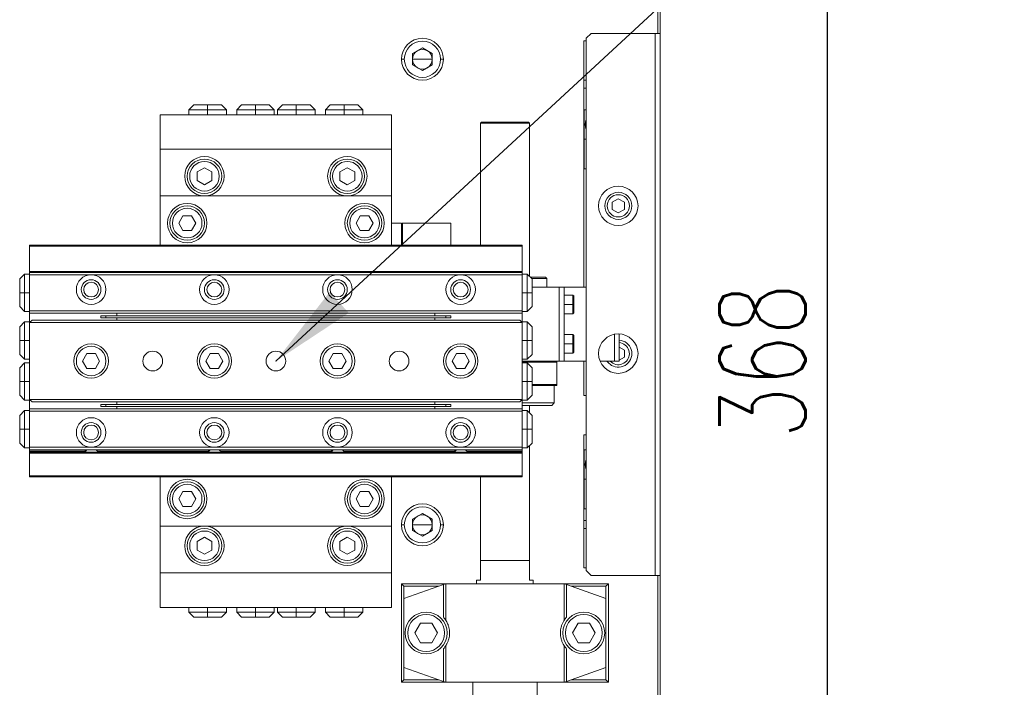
# Model space of a CAD drawing. Header units: millimetres. Extents: x 30 to 394, y 54 to 269.
# Tile 10 of 26: x 139 to 179, y 137 to 164. Entities that reach past the tile are written whole.
import ezdxf

# ---------------------------------------------------------------- set-up
doc = ezdxf.new("R2010")
doc.units = ezdxf.units.MM
doc.header["$PDSIZE"] = -1
doc.layers.add('DIMENSION', color=1, linetype='Continuous')
doc.layers.add('TEXT', color=6, linetype='Continuous')
doc.styles.add('SLDTEXTSTYLE1', font='TXT', dxfattribs={"width": 0.7, "bigfont": 'bigfont'})
doc.styles.get("Standard").update_dxf_attribs({"font": 'txt', "bigfont": 'bigfont'})
doc.dimstyles.new('SLDDIMSTYLE0', dxfattribs={"dimtxt": 3.5, "dimasz": 3.5, "dimexe": 0, "dimexo": 0.0625, "dimgap": 0.875, "dimtad": 3, "dimdec": 3, "dimlfac": 5, "dimrnd": 1e-09, "dimzin": 12, "dimdsep": 46, "dimtxsty": 'SLDTEXTSTYLE1', "dimsah": 1, "dimcen": 0.09, "dimadec": 0, "dimazin": 3, "dimtfac": 1, "dimtdec": 3, "dimtofl": 0, "dimtmove": 0, "dimatfit": 3, "dimfxl": 1, "dimfrac": 2, "dimtolj": 1, "dimtzin": 12, "dimarcsym": 0})
doc.dimstyles.new('SLDDIMSTYLE3', dxfattribs={"dimtxt": 0.18, "dimasz": 3.5, "dimexe": 0, "dimexo": 0.0625, "dimgap": 0, "dimtad": 0, "dimtih": 1, "dimtoh": 1, "dimdec": 0, "dimrnd": 1e-09, "dimzin": 0, "dimdsep": 46, "dimtxsty": 'Standard', "dimsah": 1, "dimcen": 0.09, "dimadec": 0, "dimazin": 0, "dimtfac": 3.5, "dimtdec": 0, "dimtofl": 0, "dimtmove": 0, "dimatfit": 3, "dimfxl": 1, "dimfrac": 2, "dimtolj": 1, "dimtzin": 0, "dimarcsym": 0})

# ---------------------------------------------------------------- blocks, each defined once
blk = doc.blocks.new('_D_11')
at = {"layer": 'Defpoints', "color": 0, "transparency": 16777216}
for p in [(163.145, 187.081), (163.145, 113.481), (171.523, 113.481)]:
    blk.add_point(p, dxfattribs=at)
at = {"layer": 'DIMENSION', "color": 0, "lineweight": -2, "transparency": 16777216}
for p, q in [((163.208, 187.081), (171.523, 187.081)), ((171.523, 183.581), (171.523, 116.981)), ((163.208, 113.481), (171.523, 113.481))]:
    blk.add_line(p, q, dxfattribs=at)
at = {"layer": 'DIMENSION', "color": 0, "transparency": 16777216}
for points in [[(170.94, 183.581), (172.107, 183.581), (171.523, 187.081)], [(170.94, 116.981), (172.107, 116.981), (171.523, 113.481)]]:
    blk.add_solid(points, dxfattribs=at)
at = {"layer": 'DIMENSION', "color": 0, "transparency": 16777216, "insert": (167.148, 150.281), "char_height": 3.5, "attachment_point": 2, "rotation": 90, "style": 'SLDTEXTSTYLE1'}
blk.add_mtext('\\A1;368', dxfattribs=at)

msp = doc.modelspace()

# ---------------------------------------------------------------- linework, layer by layer
at = {"color": 0, "linetype": 'Continuous', "lineweight": 18}
for p, q in [((164.74502018, 186.28071907), (164.74502018, 163.58071907)), ((164.64502018, 163.58071907), (164.64502018, 186.23929772)), ((161.94502018, 163.58071907), (161.74502018, 163.38071907)), ((164.54502018, 163.58071907), (161.94502018, 163.58071907)), ((164.54502018, 163.58071907), (164.54502018, 141.58071907)), ((164.74502018, 163.58071907), (164.54502018, 163.58071907)), ((164.74502018, 163.58071907), (164.74502018, 141.58071907)), ((161.64502018, 161.68071907), (161.64502018, 163.28071907)), ((161.74502018, 163.28071907), (161.64502018, 163.28071907)), ((161.74502018, 163.38071907), (161.74502018, 141.78071907)), ((154.69502018, 162.76165918), (155.09502018, 162.99259929)), ((154.69502018, 162.29977896), (154.69502018, 162.76165918)), ((155.09502018, 162.99259929), (155.49502018, 162.76165918)), ((155.49502018, 162.76165918), (155.49502018, 162.29977896)), ((154.35835352, 162.53071907), (154.24502018, 162.53071907)), ((155.09502018, 162.53071907), (154.69502018, 162.53071907)), ((155.09502018, 162.06883886), (154.69502018, 162.29977896)), ((155.09502018, 162.53071907), (155.49502018, 162.53071907)), ((155.49502018, 162.29977896), (155.09502018, 162.06883886)), ((155.83168685, 162.53071907), (155.94502018, 162.53071907)), ((161.64502018, 161.36071907), (161.64502018, 161.68071907)), ((161.74502018, 161.68071907), (161.64502018, 161.68071907)), ((161.64502018, 153.28071907), (161.64502018, 161.36071907)), ((161.74502018, 161.36071907), (161.64502018, 161.36071907)), ((145.81502018, 160.68071907), (145.61502018, 160.48071907)), ((145.81502018, 160.68071907), (146.37502018, 160.68071907)), ((146.37502018, 160.68071907), (146.37502018, 160.48071907)), ((146.37502018, 160.68071907), (146.93502018, 160.68071907)), ((147.13502018, 160.48071907), (146.93502018, 160.68071907)), ((147.75502018, 160.68071907), (147.55502018, 160.48071907)), ((147.75502018, 160.68071907), (148.31502018, 160.68071907)), ((148.31502018, 160.68071907), (148.31502018, 160.48071907)), ((148.31502018, 160.68071907), (148.87502018, 160.68071907)), ((149.07502018, 160.48071907), (148.87502018, 160.68071907)), ((149.41502018, 160.68071907), (149.21502018, 160.48071907)), ((149.41502018, 160.68071907), (149.97502018, 160.68071907)), ((149.97502018, 160.68071907), (149.97502018, 160.48071907)), ((149.97502018, 160.68071907), (150.53502018, 160.68071907)), ((150.73502018, 160.48071907), (150.53502018, 160.68071907)), ((151.35502018, 160.68071907), (151.15502018, 160.48071907)), ((151.35502018, 160.68071907), (151.91502018, 160.68071907)), ((151.91502018, 160.68071907), (151.91502018, 160.48071907)), ((151.91502018, 160.68071907), (152.47502018, 160.68071907)), ((152.67502018, 160.48071907), (152.47502018, 160.68071907)), ((153.84502018, 160.28071907), (144.44502018, 160.28071907)), ((144.44502018, 160.28071907), (144.44502018, 158.88071907)), ((145.61502018, 160.48071907), (145.61502018, 160.28071907)), ((145.61502018, 160.48071907), (146.37502018, 160.48071907)), ((146.37502018, 160.48071907), (147.13502018, 160.48071907)), ((146.37502018, 160.28071907), (146.37502018, 160.48071907)), ((147.13502018, 160.28071907), (147.13502018, 160.48071907)), ((147.55502018, 160.48071907), (147.55502018, 160.28071907)), ((147.55502018, 160.48071907), (148.31502018, 160.48071907)), ((148.31502018, 160.48071907), (149.07502018, 160.48071907)), ((148.31502018, 160.28071907), (148.31502018, 160.48071907)), ((149.07502018, 160.28071907), (149.07502018, 160.48071907)), ((149.21502018, 160.48071907), (149.21502018, 160.28071907)), ((149.21502018, 160.48071907), (149.97502018, 160.48071907)), ((149.97502018, 160.48071907), (150.73502018, 160.48071907)), ((149.97502018, 160.28071907), (149.97502018, 160.48071907)), ((150.73502018, 160.28071907), (150.73502018, 160.48071907)), ((151.15502018, 160.48071907), (151.15502018, 160.28071907)), ((151.15502018, 160.48071907), (151.91502018, 160.48071907)), ((151.91502018, 160.48071907), (152.67502018, 160.48071907)), ((151.91502018, 160.28071907), (151.91502018, 160.48071907)), ((152.67502018, 160.28071907), (152.67502018, 160.48071907)), ((153.84502018, 158.88071907), (153.84502018, 160.28071907)), ((161.65502018, 160.48071907), (161.74502018, 160.48071907)), ((161.65502018, 159.28071907), (161.65502018, 160.48071907)), ((157.48502018, 159.98071907), (157.44502018, 159.94071907)), ((157.44502018, 154.98071907), (157.44502018, 159.94071907)), ((159.44502018, 159.94071907), (157.44502018, 159.94071907)), ((157.48502018, 159.98071907), (159.40502018, 159.98071907)), ((159.44502018, 159.94071907), (159.40502018, 159.98071907)), ((159.44502018, 153.71071907), (159.44502018, 159.94071907)), ((161.65502018, 159.28071907), (161.74502018, 159.28071907)), ((161.65502018, 159.28071907), (161.65502018, 158.08071907)), ((144.44502018, 158.88071907), (153.84502018, 158.88071907)), ((144.44502018, 158.88071907), (144.44502018, 156.98071907)), ((153.84502018, 158.88071907), (153.84502018, 156.98071907)), ((146.24502018, 158.12712923), (145.94502018, 157.95392415)), ((145.94502018, 157.95392415), (145.94502018, 157.60751399)), ((146.54502018, 157.95392415), (146.24502018, 158.12712923)), ((146.54502018, 157.60751399), (146.54502018, 157.95392415)), ((152.04502018, 158.12712923), (151.74502018, 157.95392415)), ((151.74502018, 157.95392415), (151.74502018, 157.60751399)), ((152.34502018, 157.95392415), (152.04502018, 158.12712923)), ((152.34502018, 157.60751399), (152.34502018, 157.95392415)), ((161.65502018, 158.08071907), (161.74502018, 158.08071907)), ((145.94502018, 157.60751399), (146.24502018, 157.43430891)), ((146.54502018, 157.60751399), (146.24502018, 157.43430891)), ((152.04502018, 157.43430891), (151.74502018, 157.60751399)), ((152.04502018, 157.43430891), (152.34502018, 157.60751399)), ((144.44502018, 156.98071907), (144.44502018, 154.98071907)), ((153.84502018, 156.98071907), (144.44502018, 156.98071907)), ((153.84502018, 154.98071907), (153.84502018, 156.98071907)), ((162.79502018, 156.72505664), (163.04502018, 156.86939421)), ((162.79502018, 156.4363815), (162.79502018, 156.72505664)), ((163.04502018, 156.86939421), (163.29502018, 156.72505664)), ((163.29502018, 156.72505664), (163.29502018, 156.4363815)), ((163.04502018, 156.29204394), (162.79502018, 156.4363815)), ((163.29502018, 156.4363815), (163.04502018, 156.29204394)), ((145.3718151, 156.18071907), (145.19861002, 155.88071907)), ((145.71822526, 156.18071907), (145.3718151, 156.18071907)), ((145.71822526, 156.18071907), (145.89143034, 155.88071907)), ((152.5718151, 156.18071907), (152.39861002, 155.88071907)), ((152.91822526, 156.18071907), (152.5718151, 156.18071907)), ((153.09143034, 155.88071907), (152.91822526, 156.18071907)), ((145.19861002, 155.88071907), (145.3718151, 155.58071907)), ((145.3718151, 155.58071907), (145.71822526, 155.58071907)), ((145.71822526, 155.58071907), (145.89143034, 155.88071907)), ((152.39861002, 155.88071907), (152.5718151, 155.58071907)), ((152.91822526, 155.58071907), (152.5718151, 155.58071907)), ((152.91822526, 155.58071907), (153.09143034, 155.88071907)), ((154.24502018, 155.88071907), (153.84502018, 155.88071907)), ((154.24502018, 155.84071907), (154.28502018, 155.88071907)), ((154.24502018, 155.88071907), (154.24502018, 155.84071907)), ((154.24502018, 154.98071907), (154.24502018, 155.84071907)), ((154.28502018, 155.88071907), (154.28502018, 154.98071907)), ((156.24502018, 155.88071907), (154.28502018, 155.88071907)), ((156.24502018, 154.98071907), (156.24502018, 155.88071907)), ((139.14502018, 154.98071907), (159.14502018, 154.98071907)), ((139.14502018, 154.94071907), (139.14502018, 154.98071907)), ((159.14502018, 154.94071907), (139.14502018, 154.94071907)), ((139.14502018, 153.92071907), (139.14502018, 154.94071907)), ((159.14502018, 154.98071907), (159.14502018, 154.94071907)), ((159.14502018, 154.94071907), (159.14502018, 153.92071907)), ((139.14502018, 153.92071907), (159.14502018, 153.92071907)), ((139.14502018, 153.88071907), (139.14502018, 153.92071907)), ((159.14502018, 153.92071907), (159.14502018, 153.88071907)), ((138.94502018, 153.81071907), (138.74502018, 153.61071907)), ((138.74502018, 153.05071907), (138.74502018, 153.61071907)), ((139.14502018, 153.81071907), (138.94502018, 153.81071907)), ((138.94502018, 153.05071907), (138.94502018, 153.81071907)), ((139.14502018, 153.78071907), (139.14502018, 153.88071907)), ((139.14502018, 153.88071907), (159.14502018, 153.88071907)), ((139.14502018, 152.32071907), (139.14502018, 153.78071907)), ((139.14502018, 153.78071907), (141.64502018, 153.78071907)), ((141.64502018, 153.78071907), (146.64502018, 153.78071907)), ((146.64502018, 153.78071907), (151.64502018, 153.78071907)), ((151.64502018, 153.78071907), (156.64502018, 153.78071907)), ((156.64502018, 153.78071907), (159.14502018, 153.78071907)), ((159.14502018, 153.78071907), (159.14502018, 153.88071907)), ((159.34502018, 153.81071907), (159.14502018, 153.81071907)), ((159.14502018, 152.32071907), (159.14502018, 153.78071907)), ((159.54502018, 153.61071907), (159.34502018, 153.81071907)), ((159.34502018, 153.05071907), (159.34502018, 153.81071907)), ((160.09502018, 153.68071907), (159.47502018, 153.68071907)), ((160.14502018, 153.63071907), (159.52502018, 153.63071907)), ((159.54502018, 153.05071907), (159.54502018, 153.61071907)), ((160.14502018, 153.63071907), (160.09502018, 153.68071907)), ((160.14502018, 153.28071907), (160.14502018, 153.63071907)), ((160.64502018, 153.28071907), (159.54502018, 153.28071907)), ((160.64502018, 150.28071907), (160.64502018, 153.28071907)), ((160.64502018, 153.28071907), (160.84502018, 153.28071907)), ((160.84502018, 150.28071907), (160.84502018, 153.28071907)), ((161.74502018, 153.28071907), (160.84502018, 153.28071907)), ((138.74502018, 153.05071907), (138.94502018, 153.05071907)), ((138.74502018, 152.49071907), (138.74502018, 153.05071907)), ((139.14502018, 153.05071907), (138.94502018, 153.05071907)), ((138.94502018, 152.29071907), (138.94502018, 153.05071907)), ((159.34502018, 153.05071907), (159.14502018, 153.05071907)), ((159.54502018, 153.05071907), (159.34502018, 153.05071907)), ((159.34502018, 152.29071907), (159.34502018, 153.05071907)), ((159.54502018, 152.49071907), (159.54502018, 153.05071907)), ((161.20502018, 152.96071907), (160.84502018, 152.96071907)), ((161.24502018, 152.92071907), (161.20502018, 152.96071907)), ((161.20502018, 152.58071907), (161.20502018, 152.96071907)), ((161.24502018, 152.58071907), (161.24502018, 152.92071907)), ((138.74502018, 152.49071907), (138.94502018, 152.29071907)), ((138.94502018, 152.29071907), (139.14502018, 152.29071907)), ((139.14502018, 152.32071907), (159.14502018, 152.32071907)), ((139.14502018, 152.22071907), (139.14502018, 152.32071907)), ((159.14502018, 152.22071907), (159.14502018, 152.32071907)), ((159.14502018, 152.29071907), (159.34502018, 152.29071907)), ((159.34502018, 152.29071907), (159.54502018, 152.49071907)), ((161.20502018, 152.58071907), (160.84502018, 152.58071907)), ((161.24502018, 152.58071907), (161.20502018, 152.58071907)), ((161.20502018, 152.20071907), (161.20502018, 152.58071907)), ((161.24502018, 152.24071907), (161.24502018, 152.58071907)), ((139.14502018, 152.22071907), (139.14502018, 151.87071907)), ((139.14502018, 152.22071907), (159.14502018, 152.22071907)), ((139.24502018, 151.94071907), (139.14502018, 151.84071907)), ((139.24502018, 151.94071907), (159.04502018, 151.94071907)), ((142.04502018, 152.12071907), (142.04502018, 152.04071907)), ((142.04502018, 152.12071907), (142.24502018, 152.12071907)), ((142.04502018, 152.04071907), (142.24502018, 152.04071907)), ((142.24502018, 152.12071907), (142.24502018, 152.04071907)), ((142.24502018, 152.12071907), (156.04502018, 152.12071907)), ((142.24502018, 152.04071907), (156.04502018, 152.04071907)), ((142.69102018, 152.12071907), (142.69102018, 152.22071907)), ((142.69102018, 151.94071907), (142.69102018, 152.04071907)), ((155.59902018, 152.12071907), (155.59902018, 152.22071907)), ((155.59902018, 151.94071907), (155.59902018, 152.04071907)), ((156.04502018, 152.12071907), (156.04502018, 152.04071907)), ((156.04502018, 152.12071907), (156.24502018, 152.12071907)), ((156.04502018, 152.04071907), (156.24502018, 152.04071907)), ((156.24502018, 152.12071907), (156.24502018, 152.04071907)), ((159.14502018, 151.84071907), (159.04502018, 151.94071907)), ((159.14502018, 151.87071907), (159.14502018, 152.22071907)), ((160.84502018, 152.20071907), (161.20502018, 152.20071907)), ((161.20502018, 152.20071907), (161.24502018, 152.24071907)), ((138.94502018, 151.87071907), (138.74502018, 151.67071907)), ((138.74502018, 151.11071907), (138.74502018, 151.67071907)), ((139.14502018, 151.87071907), (138.94502018, 151.87071907)), ((138.94502018, 151.11071907), (138.94502018, 151.87071907)), ((139.14502018, 151.84071907), (139.14502018, 151.87071907)), ((139.14502018, 151.84071907), (159.14502018, 151.84071907)), ((139.14502018, 148.72071907), (139.14502018, 151.84071907)), ((159.34502018, 151.87071907), (159.14502018, 151.87071907)), ((159.14502018, 151.84071907), (159.14502018, 151.87071907)), ((159.14502018, 148.72071907), (159.14502018, 151.84071907)), ((159.54502018, 151.67071907), (159.34502018, 151.87071907)), ((159.34502018, 151.11071907), (159.34502018, 151.87071907)), ((159.54502018, 151.11071907), (159.54502018, 151.67071907)), ((138.74502018, 151.11071907), (138.94502018, 151.11071907)), ((138.74502018, 150.55071907), (138.74502018, 151.11071907)), ((139.14502018, 151.11071907), (138.94502018, 151.11071907)), ((138.94502018, 150.35071907), (138.94502018, 151.11071907)), ((159.34502018, 151.11071907), (159.14502018, 151.11071907)), ((159.54502018, 151.11071907), (159.34502018, 151.11071907)), ((159.34502018, 150.35071907), (159.34502018, 151.11071907)), ((159.54502018, 150.55071907), (159.54502018, 151.11071907)), ((161.20502018, 151.36071907), (160.84502018, 151.36071907)), ((161.24502018, 151.32071907), (161.20502018, 151.36071907)), ((161.20502018, 150.98071907), (161.20502018, 151.36071907)), ((161.24502018, 150.98071907), (161.24502018, 151.32071907)), ((162.88502018, 150.28071907), (162.88502018, 151.36455579)), ((163.08502018, 151.37971845), (163.08502018, 150.28071907)), ((161.20502018, 150.98071907), (160.84502018, 150.98071907)), ((161.24502018, 150.98071907), (161.20502018, 150.98071907)), ((161.20502018, 150.60071907), (161.20502018, 150.98071907)), ((161.24502018, 150.64071907), (161.24502018, 150.98071907)), ((163.08502018, 150.8463002), (163.29502018, 150.72505664)), ((163.29502018, 150.72505664), (163.29502018, 150.4363815)), ((138.74502018, 150.55071907), (138.94502018, 150.35071907)), ((138.94502018, 150.35071907), (139.14502018, 150.35071907)), ((141.4718151, 150.58071907), (141.29861002, 150.28071907)), ((141.81822526, 150.58071907), (141.4718151, 150.58071907)), ((141.99143034, 150.28071907), (141.81822526, 150.58071907)), ((146.4718151, 150.58071907), (146.29861002, 150.28071907)), ((146.81822526, 150.58071907), (146.4718151, 150.58071907)), ((146.99143034, 150.28071907), (146.81822526, 150.58071907)), ((151.4718151, 150.58071907), (151.29861002, 150.28071907)), ((151.81822526, 150.58071907), (151.4718151, 150.58071907)), ((151.99143034, 150.28071907), (151.81822526, 150.58071907)), ((156.4718151, 150.58071907), (156.29861002, 150.28071907)), ((156.81822526, 150.58071907), (156.4718151, 150.58071907)), ((156.99143034, 150.28071907), (156.81822526, 150.58071907)), ((159.14502018, 150.35071907), (159.34502018, 150.35071907)), ((159.34502018, 150.35071907), (159.54502018, 150.55071907)), ((160.84502018, 150.60071907), (161.20502018, 150.60071907)), ((161.20502018, 150.60071907), (161.24502018, 150.64071907)), ((163.29502018, 150.4363815), (163.08502018, 150.31513795)), ((138.94502018, 150.21071907), (138.74502018, 150.01071907)), ((138.74502018, 149.45071907), (138.74502018, 150.01071907)), ((139.14502018, 150.21071907), (138.94502018, 150.21071907)), ((138.94502018, 149.45071907), (138.94502018, 150.21071907)), ((141.29861002, 150.28071907), (141.4718151, 149.98071907)), ((141.81822526, 149.98071907), (141.4718151, 149.98071907)), ((141.81822526, 149.98071907), (141.99143034, 150.28071907)), ((146.29861002, 150.28071907), (146.4718151, 149.98071907)), ((146.81822526, 149.98071907), (146.4718151, 149.98071907)), ((146.81822526, 149.98071907), (146.99143034, 150.28071907)), ((151.29861002, 150.28071907), (151.4718151, 149.98071907)), ((151.81822526, 149.98071907), (151.4718151, 149.98071907)), ((151.81822526, 149.98071907), (151.99143034, 150.28071907)), ((156.29861002, 150.28071907), (156.4718151, 149.98071907)), ((156.81822526, 149.98071907), (156.4718151, 149.98071907)), ((156.81822526, 149.98071907), (156.99143034, 150.28071907)), ((160.64502018, 150.28071907), (159.14502018, 150.28071907)), ((160.54502018, 150.23071907), (159.14502018, 150.23071907)), ((159.34502018, 150.21071907), (159.14502018, 150.21071907)), ((159.54502018, 150.01071907), (159.34502018, 150.21071907)), ((159.34502018, 149.45071907), (159.34502018, 150.21071907)), ((159.54502018, 149.45071907), (159.54502018, 150.01071907)), ((160.54502018, 150.23071907), (160.54502018, 150.28071907)), ((160.54502018, 150.23071907), (160.54502018, 149.33071907)), ((160.64502018, 150.28071907), (160.84502018, 150.28071907)), ((161.74502018, 150.28071907), (160.84502018, 150.28071907)), ((161.64502018, 148.88071907), (161.64502018, 150.28071907)), ((162.88502018, 150.28071907), (162.30340033, 150.28071907)), ((162.82002018, 150.19100764), (162.70960999, 150.28071907)), ((163.08502018, 150.28071907), (162.88502018, 150.28071907)), ((138.74502018, 149.45071907), (138.94502018, 149.45071907)), ((138.74502018, 148.89071907), (138.74502018, 149.45071907)), ((139.14502018, 149.45071907), (138.94502018, 149.45071907)), ((138.94502018, 148.69071907), (138.94502018, 149.45071907)), ((159.34502018, 149.45071907), (159.14502018, 149.45071907)), ((159.54502018, 149.45071907), (159.34502018, 149.45071907)), ((159.34502018, 148.69071907), (159.34502018, 149.45071907)), ((159.54502018, 148.89071907), (159.54502018, 149.45071907)), ((160.54502018, 149.33071907), (159.54502018, 149.33071907)), ((160.54502018, 149.28071907), (159.54502018, 149.28071907)), ((160.44502018, 148.58071907), (160.44502018, 149.28071907)), ((160.54502018, 149.28071907), (160.54502018, 149.33071907)), ((138.74502018, 148.89071907), (138.94502018, 148.69071907)), ((138.94502018, 148.69071907), (139.14502018, 148.69071907)), ((139.14502018, 148.72071907), (159.14502018, 148.72071907)), ((139.14502018, 148.72071907), (139.24502018, 148.62071907)), ((139.14502018, 148.69071907), (139.14502018, 148.72071907)), ((139.14502018, 148.69071907), (139.14502018, 148.34071907)), ((159.04502018, 148.62071907), (159.14502018, 148.72071907)), ((159.14502018, 148.69071907), (159.14502018, 148.72071907)), ((159.14502018, 148.69071907), (159.34502018, 148.69071907)), ((159.14502018, 148.34071907), (159.14502018, 148.69071907)), ((159.34502018, 148.69071907), (159.54502018, 148.89071907)), ((161.74502018, 148.88071907), (161.64502018, 148.88071907)), ((139.14502018, 148.24071907), (139.14502018, 148.34071907)), ((139.14502018, 148.34071907), (159.14502018, 148.34071907)), ((139.24502018, 148.62071907), (159.04502018, 148.62071907)), ((142.04502018, 148.52071907), (142.04502018, 148.44071907)), ((142.04502018, 148.52071907), (142.24502018, 148.52071907)), ((142.04502018, 148.44071907), (142.24502018, 148.44071907)), ((142.24502018, 148.52071907), (142.24502018, 148.44071907)), ((142.24502018, 148.52071907), (156.04502018, 148.52071907)), ((142.24502018, 148.44071907), (156.04502018, 148.44071907)), ((142.69102018, 148.52071907), (142.69102018, 148.62071907)), ((142.69102018, 148.34071907), (142.69102018, 148.44071907)), ((155.59902018, 148.52071907), (155.59902018, 148.62071907)), ((155.59902018, 148.34071907), (155.59902018, 148.44071907)), ((156.04502018, 148.52071907), (156.04502018, 148.44071907)), ((156.04502018, 148.52071907), (156.24502018, 148.52071907)), ((156.04502018, 148.44071907), (156.24502018, 148.44071907)), ((156.24502018, 148.52071907), (156.24502018, 148.44071907)), ((159.14502018, 148.58071907), (160.44502018, 148.58071907)), ((159.14502018, 148.48071907), (160.34502018, 148.48071907)), ((159.14502018, 148.24071907), (159.14502018, 148.34071907)), ((159.44502018, 148.17071907), (159.44502018, 148.48071907)), ((160.34502018, 148.48071907), (160.44502018, 148.58071907)), ((138.94502018, 148.27071907), (138.74502018, 148.07071907)), ((138.74502018, 147.51071907), (138.74502018, 148.07071907)), ((139.14502018, 148.27071907), (138.94502018, 148.27071907)), ((138.94502018, 147.51071907), (138.94502018, 148.27071907)), ((139.14502018, 146.78071907), (139.14502018, 148.24071907)), ((139.14502018, 148.24071907), (159.14502018, 148.24071907)), ((159.34502018, 148.27071907), (159.14502018, 148.27071907)), ((159.14502018, 146.78071907), (159.14502018, 148.24071907)), ((159.54502018, 148.07071907), (159.34502018, 148.27071907)), ((159.34502018, 147.51071907), (159.34502018, 148.27071907)), ((159.54502018, 147.51071907), (159.54502018, 148.07071907)), ((138.74502018, 147.51071907), (138.94502018, 147.51071907)), ((138.74502018, 146.95071907), (138.74502018, 147.51071907)), ((139.14502018, 147.51071907), (138.94502018, 147.51071907)), ((138.94502018, 146.75071907), (138.94502018, 147.51071907)), ((159.34502018, 147.51071907), (159.14502018, 147.51071907)), ((159.54502018, 147.51071907), (159.34502018, 147.51071907)), ((159.34502018, 146.75071907), (159.34502018, 147.51071907)), ((159.54502018, 146.95071907), (159.54502018, 147.51071907)), ((161.64502018, 143.80071907), (161.64502018, 147.28071907)), ((161.64502018, 147.28071907), (161.74502018, 147.28071907)), ((138.74502018, 146.95071907), (138.94502018, 146.75071907)), ((138.94502018, 146.75071907), (139.14502018, 146.75071907)), ((139.14502018, 146.78071907), (141.64502018, 146.78071907)), ((139.14502018, 146.68071907), (139.14502018, 146.78071907)), ((141.64502018, 146.78071907), (146.64502018, 146.78071907)), ((146.64502018, 146.78071907), (151.64502018, 146.78071907)), ((151.64502018, 146.78071907), (156.64502018, 146.78071907)), ((156.64502018, 146.78071907), (159.14502018, 146.78071907)), ((159.14502018, 146.68071907), (159.14502018, 146.78071907)), ((159.14502018, 146.75071907), (159.34502018, 146.75071907)), ((159.34502018, 146.75071907), (159.54502018, 146.95071907)), ((159.44502018, 142.18071907), (159.44502018, 146.85071907)), ((139.14502018, 146.68071907), (139.14502018, 146.62071907)), ((139.14502018, 146.68071907), (159.14502018, 146.68071907)), ((139.14502018, 146.62071907), (139.14502018, 146.58071907)), ((139.14502018, 146.62071907), (141.38502018, 146.62071907)), ((139.14502018, 146.58071907), (159.14502018, 146.58071907)), ((139.14502018, 146.54071907), (139.14502018, 146.58071907)), ((159.14502018, 146.54071907), (139.14502018, 146.54071907)), ((139.14502018, 145.62071907), (139.14502018, 146.54071907)), ((141.44502018, 146.68071907), (141.34502018, 146.58071907)), ((141.4718151, 146.68071907), (141.38521256, 146.58071907)), ((141.94502018, 146.58071907), (141.84502018, 146.68071907)), ((141.90502018, 146.62071907), (146.38502018, 146.62071907)), ((146.44502018, 146.68071907), (146.34502018, 146.58071907)), ((146.4718151, 146.68071907), (146.38521256, 146.58071907)), ((146.94502018, 146.58071907), (146.84502018, 146.68071907)), ((146.90502018, 146.62071907), (151.38502018, 146.62071907)), ((151.44502018, 146.68071907), (151.34502018, 146.58071907)), ((151.4718151, 146.68071907), (151.38521256, 146.58071907)), ((151.94502018, 146.58071907), (151.84502018, 146.68071907)), ((151.90502018, 146.62071907), (156.38502018, 146.62071907)), ((156.44502018, 146.68071907), (156.34502018, 146.58071907)), ((156.4718151, 146.68071907), (156.38521256, 146.58071907)), ((156.94502018, 146.58071907), (156.84502018, 146.68071907)), ((156.90502018, 146.62071907), (159.14502018, 146.62071907)), ((159.14502018, 146.62071907), (159.14502018, 146.68071907)), ((159.14502018, 146.58071907), (159.14502018, 146.62071907)), ((159.14502018, 146.58071907), (159.14502018, 146.54071907)), ((159.14502018, 146.54071907), (159.14502018, 145.62071907)), ((161.65502018, 146.68071907), (161.74502018, 146.68071907)), ((161.65502018, 145.48071907), (161.65502018, 146.68071907)), ((139.14502018, 145.62071907), (159.14502018, 145.62071907)), ((139.14502018, 145.58071907), (139.14502018, 145.62071907)), ((159.14502018, 145.58071907), (139.14502018, 145.58071907)), ((144.44502018, 145.58071907), (144.44502018, 143.58071907)), ((153.84502018, 143.58071907), (153.84502018, 145.58071907)), ((157.44502018, 142.18071907), (157.44502018, 145.58071907)), ((159.14502018, 145.62071907), (159.14502018, 145.58071907)), ((161.65502018, 145.48071907), (161.74502018, 145.48071907)), ((161.65502018, 145.48071907), (161.65502018, 144.28071907)), ((145.3718151, 144.98071907), (145.19861002, 144.68071907)), ((145.71822526, 144.98071907), (145.3718151, 144.98071907)), ((145.71822526, 144.98071907), (145.89143034, 144.68071907)), ((152.5718151, 144.98071907), (152.39861002, 144.68071907)), ((152.91822526, 144.98071907), (152.5718151, 144.98071907)), ((152.91822526, 144.98071907), (153.09143034, 144.68071907)), ((145.19861002, 144.68071907), (145.3718151, 144.38071907)), ((145.3718151, 144.38071907), (145.71822526, 144.38071907)), ((145.71822526, 144.38071907), (145.89143034, 144.68071907)), ((152.39861002, 144.68071907), (152.5718151, 144.38071907)), ((152.5718151, 144.38071907), (152.91822526, 144.38071907)), ((152.91822526, 144.38071907), (153.09143034, 144.68071907)), ((154.69502018, 143.86165918), (155.09502018, 144.09259929)), ((155.09502018, 144.09259929), (155.49502018, 143.86165918)), ((161.65502018, 144.28071907), (161.74502018, 144.28071907)), ((144.44502018, 143.58071907), (153.84502018, 143.58071907)), ((144.44502018, 143.58071907), (144.44502018, 141.68071907)), ((153.84502018, 143.58071907), (153.84502018, 141.68071907)), ((154.35835352, 143.63071907), (154.24502018, 143.63071907)), ((154.69502018, 143.39977896), (154.69502018, 143.86165918)), ((155.09502018, 143.63071907), (154.69502018, 143.63071907)), ((155.09502018, 143.63071907), (155.49502018, 143.63071907)), ((155.49502018, 143.86165918), (155.49502018, 143.39977896)), ((155.83168685, 143.63071907), (155.94502018, 143.63071907)), ((161.64502018, 143.48071907), (161.64502018, 143.80071907)), ((161.74502018, 143.80071907), (161.64502018, 143.80071907)), ((146.24502018, 143.12712923), (145.94502018, 142.95392415)), ((146.54502018, 142.95392415), (146.24502018, 143.12712923)), ((152.04502018, 143.12712923), (151.74502018, 142.95392415)), ((152.34502018, 142.95392415), (152.04502018, 143.12712923)), ((155.09502018, 143.16883886), (154.69502018, 143.39977896)), ((155.49502018, 143.39977896), (155.09502018, 143.16883886)), ((161.74502018, 143.48071907), (161.64502018, 143.48071907)), ((161.64502018, 141.88071907), (161.64502018, 143.48071907)), ((145.94502018, 142.95392415), (145.94502018, 142.60751399)), ((146.54502018, 142.60751399), (146.54502018, 142.95392415)), ((151.74502018, 142.95392415), (151.74502018, 142.60751399)), ((152.34502018, 142.60751399), (152.34502018, 142.95392415)), ((145.94502018, 142.60751399), (146.24502018, 142.43430891)), ((146.54502018, 142.60751399), (146.24502018, 142.43430891)), ((151.74502018, 142.60751399), (152.04502018, 142.43430891)), ((152.34502018, 142.60751399), (152.04502018, 142.43430891)), ((157.44502018, 142.18071907), (157.44502018, 141.38071907)), ((159.44502018, 142.18071907), (157.44502018, 142.18071907)), ((159.44502018, 142.18071907), (159.44502018, 141.38071907)), ((153.84502018, 141.68071907), (144.44502018, 141.68071907)), ((144.44502018, 141.68071907), (144.44502018, 140.28071907)), ((153.84502018, 140.28071907), (153.84502018, 141.68071907)), ((161.74502018, 141.88071907), (161.64502018, 141.88071907)), ((161.74502018, 141.78071907), (161.94502018, 141.58071907)), ((164.54502018, 141.58071907), (161.94502018, 141.58071907)), ((164.74502018, 141.58071907), (164.54502018, 141.58071907)), ((164.64502018, 114.32214043), (164.64502018, 141.58071907)), ((164.74502018, 141.58071907), (164.74502018, 114.28071907)), ((154.24502018, 141.24071907), (154.34502018, 141.14071907)), ((154.24502018, 141.24071907), (156.04502018, 141.24071907)), ((154.24502018, 137.24071907), (154.24502018, 141.24071907)), ((155.94502018, 141.20542495), (154.34502018, 140.64071907)), ((155.76168685, 141.14071907), (154.34502018, 141.14071907)), ((154.34502018, 141.14071907), (154.34502018, 140.64071907)), ((155.94502018, 141.20542495), (156.04502018, 141.24071907)), ((155.94502022, 139.88298066), (155.94502018, 141.20542495)), ((156.04502018, 139.75306661), (156.04502018, 141.24071907)), ((156.04502018, 141.24071907), (160.84502018, 141.24071907)), ((157.29502018, 141.24071907), (157.29502018, 141.38071907)), ((157.44502018, 141.38071907), (157.29502018, 141.38071907)), ((159.59502018, 141.38071907), (159.44502018, 141.38071907)), ((159.59502018, 141.24071907), (159.59502018, 141.38071907)), ((160.84502018, 141.24071907), (160.84502018, 139.75306661)), ((160.84502018, 141.24071907), (160.94502018, 141.20542495)), ((160.84502018, 141.24071907), (162.64502018, 141.24071907)), ((160.94502018, 141.20542495), (160.94502018, 139.8829807)), ((160.94502018, 141.20542495), (162.54502018, 140.64071907)), ((162.54502018, 141.14071907), (161.12835352, 141.14071907)), ((162.54502018, 141.14071907), (162.64502018, 141.24071907)), ((162.54502018, 140.64071907), (162.54502018, 141.14071907)), ((162.64502018, 141.24071907), (162.64502018, 137.24071907)), ((154.34502018, 137.84071907), (154.34502018, 140.64071907)), ((162.54502018, 140.64071907), (162.54502018, 137.84071907)), ((144.44502018, 140.28071907), (153.84502018, 140.28071907)), ((145.61502018, 140.28071907), (145.61502018, 140.08071907)), ((145.61502018, 140.08071907), (145.81502018, 139.88071907)), ((145.61502018, 140.08071907), (146.37502018, 140.08071907)), ((146.37502018, 140.08071907), (146.37502018, 140.28071907)), ((146.37502018, 140.08071907), (147.13502018, 140.08071907)), ((146.37502018, 139.88071907), (146.37502018, 140.08071907)), ((146.93502018, 139.88071907), (147.13502018, 140.08071907)), ((147.13502018, 140.08071907), (147.13502018, 140.28071907)), ((147.55502018, 140.28071907), (147.55502018, 140.08071907)), ((147.55502018, 140.08071907), (147.75502018, 139.88071907)), ((147.55502018, 140.08071907), (148.31502018, 140.08071907)), ((148.31502018, 140.08071907), (148.31502018, 140.28071907)), ((148.31502018, 140.08071907), (149.07502018, 140.08071907)), ((148.31502018, 139.88071907), (148.31502018, 140.08071907)), ((148.87502018, 139.88071907), (149.07502018, 140.08071907)), ((149.07502018, 140.08071907), (149.07502018, 140.28071907)), ((149.21502018, 140.28071907), (149.21502018, 140.08071907)), ((149.21502018, 140.08071907), (149.41502018, 139.88071907)), ((149.21502018, 140.08071907), (149.97502018, 140.08071907)), ((149.97502018, 140.08071907), (149.97502018, 140.28071907)), ((149.97502018, 140.08071907), (150.73502018, 140.08071907)), ((149.97502018, 139.88071907), (149.97502018, 140.08071907)), ((150.53502018, 139.88071907), (150.73502018, 140.08071907)), ((150.73502018, 140.08071907), (150.73502018, 140.28071907)), ((151.15502018, 140.28071907), (151.15502018, 140.08071907)), ((151.15502018, 140.08071907), (151.35502018, 139.88071907)), ((151.15502018, 140.08071907), (151.91502018, 140.08071907)), ((151.91502018, 140.08071907), (151.91502018, 140.28071907)), ((151.91502018, 140.08071907), (152.67502018, 140.08071907)), ((151.91502018, 139.88071907), (151.91502018, 140.08071907)), ((152.47502018, 139.88071907), (152.67502018, 140.08071907)), ((152.67502018, 140.08071907), (152.67502018, 140.28071907)), ((145.81502018, 139.88071907), (146.37502018, 139.88071907)), ((146.37502018, 139.88071907), (146.93502018, 139.88071907)), ((147.75502018, 139.88071907), (148.31502018, 139.88071907)), ((148.31502018, 139.88071907), (148.87502018, 139.88071907)), ((149.41502018, 139.88071907), (149.97502018, 139.88071907)), ((149.97502018, 139.88071907), (150.53502018, 139.88071907)), ((151.35502018, 139.88071907), (151.91502018, 139.88071907)), ((151.91502018, 139.88071907), (152.47502018, 139.88071907)), ((154.78313997, 139.24071907), (155.01408007, 139.64071907)), ((155.01408007, 139.64071907), (155.47596029, 139.64071907)), ((155.47596029, 139.64071907), (155.7069004, 139.24071907)), ((161.18313997, 139.24071907), (161.41408007, 139.64071907)), ((161.41408007, 139.64071907), (161.87596029, 139.64071907)), ((161.87596029, 139.64071907), (162.1069004, 139.24071907)), ((155.01408007, 138.84071907), (154.78313997, 139.24071907)), ((155.7069004, 139.24071907), (155.47596029, 138.84071907)), ((161.41408007, 138.84071907), (161.18313997, 139.24071907)), ((162.1069004, 139.24071907), (161.87596029, 138.84071907)), ((155.47596029, 138.84071907), (155.01408007, 138.84071907)), ((156.04502018, 137.24071907), (156.04502018, 138.72837153)), ((160.84502018, 138.72837153), (160.84502018, 137.24071907)), ((161.87596029, 138.84071907), (161.41408007, 138.84071907)), ((155.94502018, 137.27601319), (155.94502018, 138.59845744)), ((160.94502018, 137.27601319), (160.94502014, 138.59845749)), ((155.94502018, 137.27601319), (154.34502018, 137.84071907)), ((154.34502018, 137.84071907), (154.34502018, 137.34071907)), ((162.54502018, 137.84071907), (160.94502018, 137.27601319)), ((162.54502018, 137.34071907), (162.54502018, 137.84071907)), ((154.24502018, 137.24071907), (154.34502018, 137.34071907)), ((156.04502018, 137.24071907), (154.24502018, 137.24071907)), ((154.34502018, 137.34071907), (155.76168685, 137.34071907)), ((155.94502018, 137.27601319), (156.04502018, 137.24071907)), ((156.04502018, 137.24071907), (160.84502018, 137.24071907)), ((157.14502018, 137.24071907), (157.14502018, 136.70071907)), ((159.74502018, 136.70071907), (159.74502018, 137.24071907)), ((160.94502018, 137.27601319), (160.84502018, 137.24071907)), ((162.64502018, 137.24071907), (160.84502018, 137.24071907)), ((161.12835352, 137.34071907), (162.54502018, 137.34071907)), ((162.54502018, 137.34071907), (162.64502018, 137.24071907))]:
    msp.add_line(p, q, dxfattribs=at)
at = {"color": 0, "linetype": 'Continuous', "lineweight": 18, "flags": 128}
msp.add_lwpolyline([(162.77002018, 150.1044051), (162.61652587, 150.23591098), (162.58404296, 150.28071907)], dxfattribs=at)
at = {"color": 0, "linetype": 'Continuous', "lineweight": 18}
for centre, radius in [((146.24502018, 157.78071907), 0.8), ((146.24502018, 157.78071907), 0.7), ((146.24502018, 157.78071907), 0.6), ((152.04502018, 157.78071907), 0.8), ((152.04502018, 157.78071907), 0.7), ((152.04502018, 157.78071907), 0.6), ((163.04502018, 156.58071907), 0.8), ((163.04502018, 156.58071907), 0.55), ((163.04502018, 156.58071907), 0.45), ((145.54502018, 155.88071907), 0.8), ((145.54502018, 155.88071907), 0.7), ((145.54502018, 155.88071907), 0.6), ((152.74502018, 155.88071907), 0.8), ((152.74502018, 155.88071907), 0.7), ((152.74502018, 155.88071907), 0.6), ((141.64502018, 153.18071907), 0.4), ((146.64502018, 153.18071907), 0.4), ((151.64502018, 153.18071907), 0.4), ((156.64502018, 153.18071907), 0.4), ((141.64502018, 153.18071907), 0.3), ((146.64502018, 153.18071907), 0.3), ((151.64502018, 153.18071907), 0.3), ((156.64502018, 153.18071907), 0.3), ((163.04502018, 150.58071907), 0.8), ((141.64502018, 150.28071907), 0.7), ((141.64502018, 150.28071907), 0.6), ((146.64502018, 150.28071907), 0.7), ((146.64502018, 150.28071907), 0.6), ((151.64502018, 150.28071907), 0.7), ((151.64502018, 150.28071907), 0.6), ((156.64502018, 150.28071907), 0.7), ((156.64502018, 150.28071907), 0.6), ((141.64502018, 147.38071907), 0.4), ((141.64502018, 147.38071907), 0.3), ((146.64502018, 147.38071907), 0.4), ((146.64502018, 147.38071907), 0.3), ((151.64502018, 147.38071907), 0.4), ((151.64502018, 147.38071907), 0.3), ((156.64502018, 147.38071907), 0.4), ((156.64502018, 147.38071907), 0.3), ((145.54502018, 144.68071907), 0.8), ((145.54502018, 144.68071907), 0.7), ((145.54502018, 144.68071907), 0.6), ((152.74502018, 144.68071907), 0.8), ((152.74502018, 144.68071907), 0.7), ((152.74502018, 144.68071907), 0.6), ((146.24502018, 142.78071907), 0.8), ((152.04502018, 142.78071907), 0.8), ((146.24502018, 142.78071907), 0.7), ((146.24502018, 142.78071907), 0.6), ((152.04502018, 142.78071907), 0.7), ((152.04502018, 142.78071907), 0.6), ((155.24502018, 139.24071907), 0.85), ((155.24502018, 139.24071907), 0.75), ((161.64502018, 139.24071907), 0.85), ((161.64502018, 139.24071907), 0.75)]:
    msp.add_circle(centre, radius, dxfattribs=at)
for centre, radius, start, end in [((155.09502018, 162.53071907), 0.85, 0, 180), ((155.09502018, 162.53071907), 0.73666667, 0, 180), ((155.09502018, 162.53071907), 0.4, 120.000000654, 180), ((155.09502018, 162.53071907), 0.4, 59.999999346, 120.000000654), ((155.09502018, 162.53071907), 0.4, 0, 59.999999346), ((155.09502018, 162.53071907), 0.85, 180, 0), ((155.09502018, 162.53071907), 0.73666667, 180, 0), ((155.09502018, 162.53071907), 0.4, 180, 239.999999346), ((155.09502018, 162.53071907), 0.4, 300.000000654, 0), ((155.09502018, 162.53071907), 0.4, 239.999999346, 300.000000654), ((162.19502018, 159.88071907), 0.5, 154.158067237, 205.841932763), ((141.64502018, 153.18071907), 0.6, 90, 180), ((141.64502018, 153.18071907), 0.6, 360, 90), ((146.64502018, 153.18071907), 0.6, 90, 180), ((146.64502018, 153.18071907), 0.6, 0, 90), ((151.64502018, 153.18071907), 0.6, 90, 180), ((151.64502018, 153.18071907), 0.6, 0, 90), ((156.64502018, 153.18071907), 0.6, 90, 180), ((156.64502018, 153.18071907), 0.6, 0, 90), ((141.64502018, 153.18071907), 0.6, 180, 360), ((146.64502018, 153.18071907), 0.6, 180, 0), ((151.64502018, 153.18071907), 0.6, 180, 0), ((156.64502018, 153.18071907), 0.6, 180, 0), ((163.04502018, 150.58071907), 0.55, 240, 85.829352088), ((163.04502018, 150.58071907), 0.45, 240, 84.900311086), ((144.14502018, 150.28071907), 0.4, 0, 180), ((149.14502018, 150.28071907), 0.4, 0, 180), ((154.14502018, 150.28071907), 0.4, 0, 180), ((144.14502018, 150.28071907), 0.4, 180, 0), ((149.14502018, 150.28071907), 0.4, 180, 0), ((154.14502018, 150.28071907), 0.4, 180, 0), ((141.64502018, 147.38071907), 0.6, 0, 180), ((146.64502018, 147.38071907), 0.6, 0, 180), ((151.64502018, 147.38071907), 0.6, 360, 180), ((156.64502018, 147.38071907), 0.6, 0, 180), ((141.64502018, 147.38071907), 0.6, 180, 270), ((141.64502018, 147.38071907), 0.6, 270, 0), ((146.64502018, 147.38071907), 0.6, 180, 270), ((146.64502018, 147.38071907), 0.6, 270, 0), ((151.64502018, 147.38071907), 0.6, 180, 270), ((151.64502018, 147.38071907), 0.6, 270, 360), ((156.64502018, 147.38071907), 0.6, 180, 270), ((156.64502018, 147.38071907), 0.6, 270, 0), ((162.19502018, 146.08071907), 0.5, 154.158067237, 205.841932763), ((155.09502018, 143.63071907), 0.85, 0, 180), ((155.09502018, 143.63071907), 0.73666667, 0, 180), ((155.09502018, 143.63071907), 0.4, 120.000000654, 180), ((155.09502018, 143.63071907), 0.4, 59.999999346, 120.000000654), ((155.09502018, 143.63071907), 0.4, 0, 59.999999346), ((155.09502018, 143.63071907), 0.85, 180, 0), ((155.09502018, 143.63071907), 0.73666667, 180, 0), ((155.09502018, 143.63071907), 0.4, 180, 239.999999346), ((155.09502018, 143.63071907), 0.4, 300.000000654, 0), ((155.09502018, 143.63071907), 0.4, 239.999999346, 300.000000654)]:
    msp.add_arc(centre, radius, start, end, dxfattribs=at)
for points, knots in [([(156.04502018, 139.75306661), (156.04463477, 139.7536704), (156.04377049, 139.75502438), (156.03575207, 139.7673913), (156.01791322, 139.79359662), (155.98739679, 139.83490636), (155.95930957, 139.86677004), (155.94502022, 139.88298066)], [0, 0, 0, 0, 0.0932352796, 0.2090748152, 0.3887984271, 0.6890518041, 1, 1, 1, 1]), ([(156.04502018, 138.72837153), (156.05115541, 138.73719465), (156.06130818, 138.75179544), (156.11858408, 138.86013156), (156.16161699, 138.98090684), (156.18885568, 139.10921534), (156.19793955, 139.23895161), (156.18954979, 139.36083765), (156.16707558, 139.48000687), (156.1258274, 139.60554863), (156.06359082, 139.72674961), (156.05208919, 139.74304891), (156.04502018, 139.75306661)], [0, 0, 0, 0, 0.1789891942, 0.2961973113, 0.3781054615, 0.4399651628, 0.5022752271, 0.5552172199, 0.607732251, 0.6880375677, 0.8082650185, 1, 1, 1, 1]), ([(160.84502018, 139.75306661), (160.83888496, 139.74424349), (160.82873218, 139.7296427), (160.77145628, 139.62130658), (160.72842338, 139.50053131), (160.70118469, 139.3722228), (160.69210082, 139.24248654), (160.70049058, 139.12060049), (160.72296479, 139.00143127), (160.76421297, 138.87588952), (160.82644954, 138.75468854), (160.83795117, 138.73838923), (160.84502018, 138.72837153)], [0, 0, 0, 0, 0.1789891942, 0.2961973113, 0.3781054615, 0.4399651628, 0.5022752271, 0.5552172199, 0.607732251, 0.6880375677, 0.8082650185, 1, 1, 1, 1]), ([(160.94502018, 139.8829807), (160.92835697, 139.86395276), (160.89923329, 139.83069606), (160.86982387, 139.79022329), (160.85412573, 139.76712612), (160.84640029, 139.75522969), (160.84545659, 139.7537506), (160.84502018, 139.75306661)], [0, 0, 0, 0, 0.3634460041, 0.6352247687, 0.7854545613, 0.9007846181, 1, 1, 1, 1]), ([(155.94502018, 138.59845744), (155.96168339, 138.61748537), (155.99080707, 138.65074207), (156.02021649, 138.69121485), (156.03591464, 138.71431202), (156.04364007, 138.72620845), (156.04458377, 138.72768754), (156.04502018, 138.72837153)], [0, 0, 0, 0, 0.3634459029, 0.6352247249, 0.7854545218, 0.9007845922, 1, 1, 1, 1]), ([(160.84502018, 138.72837153), (160.8454056, 138.72776774), (160.84626987, 138.72641377), (160.8542883, 138.71404684), (160.87212715, 138.68784153), (160.90264358, 138.64653179), (160.93073079, 138.61466811), (160.94502014, 138.59845749)], [0, 0, 0, 0, 0.093235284, 0.2090748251, 0.3887984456, 0.6890518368, 1, 1, 1, 1])]:
    msp.add_open_spline(points, degree=3, knots=knots, dxfattribs=at)
at = {"color": 0, "linetype": 'Continuous', "lineweight": 0}
msp.add_point((149.14502018, 150.28071907), dxfattribs=at)

# ---------------------------------------------------------------- dimensions: what is measured, and where the dimension line sits
at = {"layer": 'DIMENSION', "color": 0}
dim = msp.add_linear_dim(base=(171.52347019, 113.48071907), p1=(163.14502018, 187.08071907), p2=(163.14502018, 113.48071907), angle=90, dimstyle='SLDDIMSTYLE0', dxfattribs=at)
dim.commit()
dim.dimension.update_dxf_attribs({"geometry": '_D_11', "text_midpoint": (171.52347019, 150.28071907), "dimtype": 160})

# ---------------------------------------------------------------- leaders
at = {"layer": 'TEXT', "color": 0}
msp.add_leader([(149.14502018, 150.28071907), (178.7147806, 177.60161682)], dimstyle='SLDDIMSTYLE3', dxfattribs=at)

doc.saveas('drawing.dxf')
